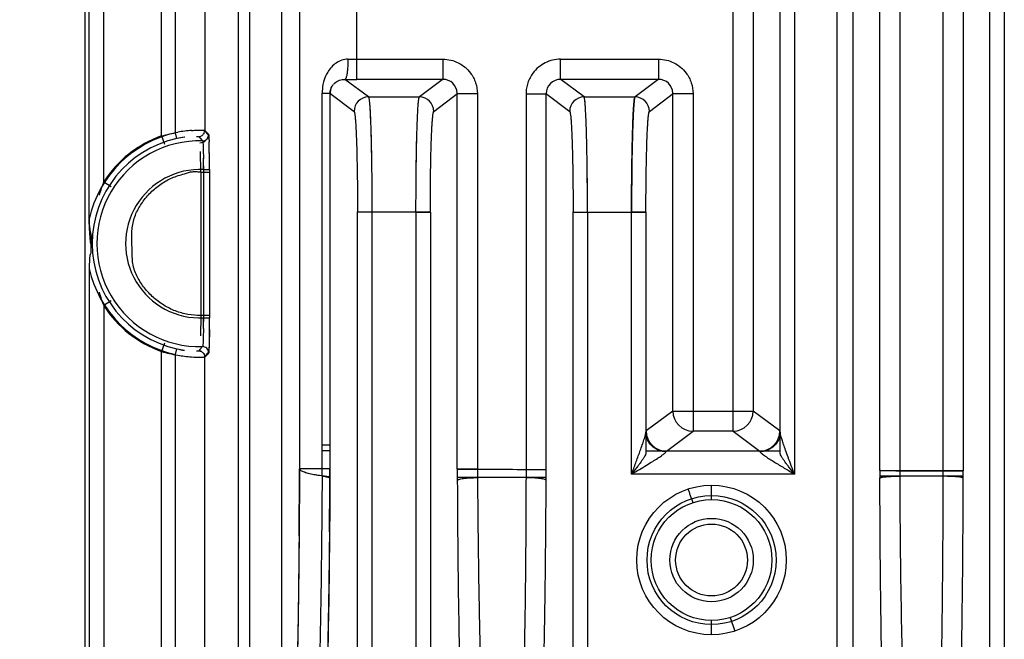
# Model space of a CAD drawing. Header units: inches. Extents: x 0 to 34, y 0 to 22.
# Tile 19 of 108: x 3.765 to 5.113, y 12.705 to 13.553. Entities that reach past the tile are written whole.
import ezdxf

# ---------------------------------------------------------------- set-up
doc = ezdxf.new("R2010")
doc.units = ezdxf.units.IN
doc.header["$LTSCALE"] = 1.87
doc.header["$MEASUREMENT"] = 0
doc.layers.get('0').update_dxf_attribs({"linetype": 'CONTINUOUS'})
doc.layers.add('DIMENSIONS', color=7, linetype='CONTINUOUS')
doc.styles.get("Standard").update_dxf_attribs({"font": 'txt', "width": 0.8})
doc.dimstyles.new('DIMSTYLE_1', dxfattribs={"dimtxt": 0.125, "dimasz": 0.18, "dimexe": 0.18, "dimexo": 0.0625, "dimgap": 0.09, "dimtad": 0, "dimtih": 1, "dimtoh": 1, "dimdec": 3, "dimzin": 4, "dimdsep": 46, "dimtxsty": 'STANDARD', "dimblk": '_FILLED', "dimblk1": '_FILLED', "dimblk2": '_FILLED', "dimcen": 0.09, "dimadec": 0, "dimazin": 0, "dimtp": 0.01, "dimtm": 0.01, "dimtfac": 1, "dimtdec": 3, "dimtofl": 0, "dimtmove": 0, "dimatfit": 3, "dimldrblk": '_FILLED', "dimfxl": 1, "dimtolj": 1, "dimtzin": 4, "dimarcsym": 0})

# ---------------------------------------------------------------- blocks, each defined once
blk = doc.blocks.new('_FILLED')
at = {"color": 0, "linetype": 'BYBLOCK'}
blk.add_solid([(0, 0), (-1, 0.1736), (-1, -0.1736)], dxfattribs=at)
blk = doc.blocks.new('*D3')
at = {"layer": 'DIMENSIONS', "color": 2, "linetype": 'CONTINUOUS'}
for p, q in [((4.4016, 19.3291), (2.9788, 19.3291)), ((3.1038, 19.3291), (3.1038, 15.7336)), ((3.1038, 11.8881), (3.1038, 15.4836)), ((4.4016, 11.8881), (2.9788, 11.8881))]:
    blk.add_line(p, q, dxfattribs=at)
at = {"layer": 'DIMENSIONS', "color": 2, "linetype": 'CONTINUOUS', "xscale": 0.18, "yscale": 0.18, "zscale": 0.18}
for p, rotation in [((3.1038, 19.3291), 90), ((3.1038, 11.8881), 270)]:
    blk.add_blockref('_FILLED', p, dxfattribs=dict(at, rotation=rotation))
at = {"layer": 'DIMENSIONS', "color": 2, "linetype": 'CONTINUOUS', "insert": (3.1038, 15.6711), "char_height": 0.125, "width": 1.125, "attachment_point": 2, "line_spacing_factor": 0.9}
blk.add_mtext('7.441{\\Ftxt.shx;\\W1.000000;\\H0.125000; }[189]', dxfattribs=at)

msp = doc.modelspace()

# ---------------------------------------------------------------- linework, layer by layer
at = {"color": 6, "linetype": 'CONTINUOUS'}
for p, q in [((3.8539, 19.3488), (3.8539, 11.8684)), ((4.0638, 18.8239), (4.0638, 12.3933)), ((4.0792, 18.8239), (4.0792, 12.3933)), ((4.1236, 12.414), (4.1236, 18.8032)), ((4.8841, 12.5431), (4.8841, 18.6737)), ((4.9058, 18.6737), (4.9058, 12.5431)), ((5.0934, 12.5434), (5.0934, 18.6738)), ((5.113, 18.6739), (5.113, 12.5433)), ((4.8256, 18.2863), (4.8256, 12.9309)), ((5.0289, 18.2888), (5.0289, 12.9357)), ((4.1478, 18.279), (4.1478, 12.9382)), ((4.9426, 12.9357), (4.9426, 18.2815)), ((4.9702, 12.9357), (4.9702, 18.2814)), ((5.0565, 18.2816), (5.0565, 12.9356)), ((4.806, 12.9598), (4.806, 18.2573)), ((4.7415, 12.9898), (4.7415, 18.2274)), ((4.7691, 18.1999), (4.7691, 13.0173)), ((3.8598, 13.2802), (3.8598, 17.937)), ((3.8797, 13.3312), (3.8797, 17.886)), ((3.959, 13.3939), (3.959, 17.8233)), ((3.9781, 13.3981), (3.9781, 17.8191)), ((4.018, 17.8155), (4.018, 13.4017)), ((4.2265, 13.4714), (4.2265, 14.2024)), ((4.2265, 13.499), (4.3442, 13.499)), ((4.3442, 13.499), (4.3442, 13.4714)), ((4.5053, 13.4714), (4.5053, 13.499)), ((4.5053, 13.499), (4.6395, 13.499)), ((4.6395, 13.499), (4.6395, 13.4714)), ((4.2104, 13.4717), (4.21, 13.4714)), ((4.2422, 13.4473), (4.21, 13.4714)), ((4.221, 13.4714), (4.2265, 13.4714)), ((4.3442, 13.4714), (4.2265, 13.4714)), ((4.3451, 13.4721), (4.312, 13.4473)), ((4.5375, 13.4473), (4.5043, 13.4721)), ((4.6395, 13.4714), (4.5053, 13.4714)), ((4.6404, 13.4721), (4.6073, 13.4473)), ((4.1787, 12.9382), (4.1787, 13.4523)), ((4.1787, 13.4523), (4.1896, 13.4523)), ((4.1894, 13.4524), (4.1894, 12.9384)), ((4.1894, 13.4524), (4.2225, 13.4276)), ((4.2422, 13.4473), (4.312, 13.4473)), ((4.3317, 13.4276), (4.3648, 13.4524)), ((4.3639, 12.9376), (4.3639, 13.4517)), ((4.3914, 13.4517), (4.3639, 13.4517)), ((4.3914, 13.4517), (4.3914, 12.9375)), ((4.458, 13.4517), (4.458, 12.9265)), ((4.458, 13.4517), (4.4856, 13.4517)), ((4.4847, 13.4524), (4.5178, 13.4276)), ((4.4856, 12.9374), (4.4856, 13.4517)), ((4.5375, 13.4473), (4.6073, 13.4473)), ((4.6269, 13.4276), (4.6601, 13.4524)), ((4.6591, 13.0173), (4.6591, 13.4517)), ((4.6867, 13.4517), (4.6591, 13.4517)), ((4.6867, 13.4517), (4.6867, 12.9898)), ((3.959, 13.3939), (3.9629, 13.3828)), ((3.9798, 13.3904), (3.9781, 13.3981)), ((4.0069, 13.3933), (4.0097, 13.393)), ((4.0097, 13.393), (4.0142, 13.3883)), ((4.0097, 13.393), (4.0143, 13.3881)), ((4.0232, 13.3951), (4.0176, 13.4008)), ((4.0232, 13.3965), (4.0181, 13.4016)), ((4.0232, 13.3951), (4.0237, 13.3911)), ((4.0237, 13.3921), (4.024, 13.3859)), ((4.0237, 13.3911), (4.0239, 13.3859)), ((4.0237, 13.3911), (4.0239, 13.3859)), ((4.0142, 13.3883), (4.0149, 13.3875)), ((4.0143, 13.3881), (4.015, 13.3874)), ((4.0127, 13.3443), (4.0123, 13.3725)), ((4.016, 13.3754), (4.0163, 13.3627)), ((4.0127, 13.3443), (4.0127, 13.1482)), ((4.0127, 13.3443), (4.0245, 13.3443)), ((4.0166, 13.145), (4.0166, 13.3478)), ((4.0166, 13.3478), (4.0244, 13.3478)), ((4.0244, 13.3478), (4.0244, 13.145)), ((4.0245, 13.3479), (4.0245, 13.3443)), ((3.8797, 13.3312), (3.8897, 13.3248)), ((4.2272, 12.5434), (4.2272, 13.2899)), ((4.327, 13.2898), (4.2272, 13.2898)), ((4.2469, 13.2898), (4.2272, 13.2898)), ((4.2469, 13.2898), (4.2469, 12.5434)), ((4.3073, 13.2898), (4.3073, 12.5434)), ((4.3073, 13.2898), (4.327, 13.2898)), ((4.327, 13.2898), (4.327, 12.5434)), ((4.5225, 12.5435), (4.5225, 13.2899)), ((4.5225, 13.2898), (4.6222, 13.2898)), ((4.5225, 13.2898), (4.5422, 13.2898)), ((4.5422, 13.2898), (4.5422, 12.5435)), ((4.6026, 12.9309), (4.6026, 13.2928)), ((4.6222, 13.2898), (4.6026, 13.2898)), ((4.6222, 13.2898), (4.6222, 12.9598)), ((3.8598, 13.2126), (3.8598, 12.3408)), ((3.8897, 13.168), (3.8797, 13.1616)), ((3.8797, 13.1616), (3.8797, 12.3409)), ((4.0127, 13.1482), (4.0123, 13.1202)), ((4.0185, 13.148), (4.0127, 13.148)), ((4.0245, 13.1484), (4.0245, 13.1449)), ((4.0166, 13.145), (4.0244, 13.145)), ((4.0163, 13.1302), (4.016, 13.1175)), ((3.9629, 13.11), (3.959, 13.0988)), ((3.959, 12.3475), (3.959, 13.0988)), ((3.9781, 13.0947), (3.9798, 13.1024)), ((3.9781, 12.347), (3.9781, 13.0947)), ((4.0069, 13.0995), (4.0097, 13.0998)), ((4.0115, 13.1017), (4.0097, 13.0998)), ((4.0115, 13.1017), (4.0097, 13.0998)), ((4.0151, 13.1055), (4.0115, 13.1017)), ((4.0151, 13.1055), (4.0115, 13.1017)), ((4.0176, 13.092), (4.0232, 13.0977)), ((4.018, 13.0911), (4.0207, 13.0937)), ((4.0207, 13.0937), (4.0232, 13.0963)), ((4.0234, 13.0981), (4.0232, 13.0977)), ((4.0234, 13.0981), (4.0232, 13.0977)), ((4.0237, 13.1016), (4.0234, 13.0981)), ((4.018, 12.3475), (4.018, 13.0911)), ((4.6591, 13.0173), (4.6227, 12.99)), ((4.6591, 13.0173), (4.7691, 13.0173)), ((4.8055, 12.99), (4.7691, 13.0173)), ((4.6502, 12.9624), (4.6867, 12.9898)), ((4.7415, 12.9898), (4.6867, 12.9898)), ((4.7415, 12.9898), (4.778, 12.9624)), ((4.1787, 12.9712), (4.1896, 12.9712)), ((4.1787, 12.9635), (4.1896, 12.9635)), ((4.8055, 12.9624), (4.6226, 12.9624)), ((4.6502, 12.9624), (4.6498, 12.9616)), ((4.778, 12.9624), (4.7784, 12.9616)), ((4.1894, 12.9382), (4.1478, 12.9382)), ((4.1597, 12.9319), (4.1533, 12.9339)), ((4.1894, 12.9298), (4.1894, 12.9326)), ((4.1894, 12.9298), (4.1894, 12.9326)), ((4.3648, 12.9375), (4.4847, 12.9374)), ((4.3914, 12.9375), (4.458, 12.9374)), ((4.458, 12.9374), (4.4856, 12.9374)), ((4.9702, 12.9359), (4.9426, 12.9356)), ((5.0565, 12.9356), (4.9435, 12.9357)), ((5.0289, 12.9356), (5.0289, 12.9284)), ((4.1888, 12.9273), (4.1753, 12.9289)), ((4.1787, 12.9284), (4.1753, 12.9289)), ((4.1808, 12.9282), (4.1753, 12.9289)), ((4.1787, 12.9284), (4.1787, 12.9256)), ((4.1893, 12.9255), (4.1894, 12.9281)), ((4.1893, 12.9255), (4.1894, 12.9281)), ((4.1894, 12.9281), (4.1894, 12.9298)), ((4.1894, 12.9281), (4.1894, 12.9298)), ((4.4846, 12.9264), (4.3648, 12.9264)), ((4.4846, 12.9264), (4.3648, 12.9264)), ((4.458, 12.9264), (4.3915, 12.9264)), ((4.8256, 12.9309), (4.6026, 12.9309)), ((5.0555, 12.9283), (4.9436, 12.9283)), ((5.0289, 12.9283), (4.9702, 12.9283)), ((4.7121, 12.896), (4.7121, 12.9157)), ((4.6846, 12.8974), (4.6834, 12.9013)), ((4.6846, 12.8974), (4.6864, 12.8919)), ((4.7121, 12.711), (4.7121, 12.7306)), ((4.7378, 12.7347), (4.7439, 12.716))]:
    msp.add_line(p, q, dxfattribs=at)
for radius in [0.1024, 0.0884, 0.0827, 0.0571, 0.0492]:
    msp.add_circle((4.7121, 12.8133), radius, dxfattribs=at)
for centre, radius, start, end in [((4.2265, 15.7004), 2.2015, 269.6819, 270.0006), ((4.2263, 17.4524), 3.981, 269.7641, 269.9224), ((4.3442, 13.4518), 0.0196, 2.421, 90.1191), ((4.5052, 13.4518), 0.0196, 89.882, 180.0915), ((4.6395, 13.4518), 0.0196, 2.421, 90.1191), ((4.2078, 13.4523), 0.0182, 152.445, 180.0767), ((4.209, 13.4515), 0.0197, 131.7671, 137.6753), ((4.2422, 13.4276), 0.0197, 90.0656, 179.948), ((4.312, 13.4276), 0.0197, 0.0511, 89.9391), ((4.5375, 13.4276), 0.0197, 90.0656, 179.948), ((4.6072, 13.4276), 0.0197, 0.049, 89.9314), ((4.0113, 13.2464), 0.1553, 102.3424, 167.424), ((4.0113, 13.2464), 0.1474, 102.3425, 257.6575), ((4.0113, 13.2464), 0.1566, 109.5432, 147.1947), ((4.008, 13.2613), 0.1321, 97.595, 102.2977), ((4.0077, 13.2624), 0.1311, 97.6902, 102.282), ((4.0166, 13.1957), 0.2064, 94.6014, 99.9027), ((4.0114, 13.3965), 0.0118, 270.0339, 359.8958), ((4.0153, 13.3951), 0.00789, 268.5078, 359.8671), ((4.0113, 13.2464), 0.1409, 88.455, 271.545), ((3.5304, 13.3686), 0.4938, 1.4161, 2.0103), ((3.4603, 13.3669), 0.564, 1.3976, 1.9322), ((3.0446, 13.3565), 0.9798, 0.5325, 1.4214), ((2.9409, 13.3543), 1.0835, 0.5095, 1.3967), ((2.5783, 13.3341), 1.4383, 0.5461, 1.1693), ((2.3077, 13.3479), 1.7167, 359.9955, 0.5882), ((2.1923, 13.3458), 1.8322, 0.0661, 0.567), ((2.3383, 13.3302), 1.6784, 0.5996, 1.1084), ((4.0113, 13.2464), 0.1016, 87.0557, 272.9443), ((4.0675, 13.2557), 0.2024, 158.0835, 163.5521), ((4.0113, 13.2464), 0.1553, 192.5762, 257.6575), ((4.0709, 13.2383), 0.206, 196.4625, 201.8683), ((4.0113, 13.2464), 0.1566, 212.8053, 250.4568), ((2.2192, 13.1643), 1.7975, 358.9123, 359.3838), ((2.4063, 13.1612), 1.6103, 358.9033, 359.4225), ((2.1149, 13.1455), 1.9095, 359.6137, 359.9828), ((2.1002, 13.1476), 1.9243, 359.4467, 359.92), ((2.4724, 13.1433), 1.5521, 359.4039, 359.6058), ((4.0201, 13.3162), 0.2258, 254.287, 260.016), ((4.0079, 13.231), 0.1317, 257.6927, 262.3377), ((4.007, 13.2265), 0.127, 257.645, 262.335), ((4.0164, 13.2955), 0.2048, 260.0504, 265.3834), ((4.0153, 13.0976), 0.00789, 0.1294, 91.4805), ((4.0143, 13.2687), 0.1778, 265.3549, 269.5725), ((4.6867, 13.0174), 0.0276, 180.0538, 269.9298), ((4.7415, 13.0174), 0.0276, 270.0702, 359.9462), ((4.6502, 12.99), 0.0276, 180.054, 269.9295), ((4.778, 12.99), 0.0276, 270.0706, 359.9463), ((-18.3636, 13.0325), 22.5116, 359.52693, 359.76001), ((2.5696, 12.9381), 1.6091, 359.7712, 0.0054), ((2.7356, 12.9375), 1.4431, 359.6382, 359.7676), ((1.9401, 12.9384), 2.2493, 359.854, 0.0001), ((1.9406, 12.9384), 2.2488, 359.854, 0.0001), ((1.8722, 12.9382), 2.3174, 359.6734, 0.0012), ((7.3844, 12.9376), 3.0205, 180.0001, 180.2901), ((6.0669, 12.9397), 1.6755, 180.0704, 180.4621), ((1.4693, 12.9374), 3.0163, 359.7223, 0.0001), ((7.9691, 12.9357), 3.0265, 180.0003, 180.193), ((6.6903, 12.9376), 1.7202, 180.0617, 180.3145), ((2.0279, 12.9356), 3.0286, 359.8173, 0.0001), ((4.2171, 13.237), 0.311, 263.3057, 264.8031), ((-15.3775, 13.038), 19.5672, 359.45446, 359.67055), ((-15.3684, 13.038), 19.5581, 359.45441, 359.67054), ((4.5543, 12.8578), 0.1362, 20.6007, 22.7465), ((4.5557, 12.8583), 0.1347, 18.6186, 20.6363)]:
    msp.add_arc(centre, radius, start, end, dxfattribs=at)
msp.add_ellipse((4.2091, 13.4524), major_axis=(-0.0158, 0.0118), ratio=0.999049, start_param=0.117563, end_param=0.642959, dxfattribs=at)
for points, knots in [([(4.2142, 13.499), (4.2113, 13.499), (4.2055, 13.498), (4.1978, 13.4941), (4.1913, 13.4884), (4.1879, 13.4839), (4.1865, 13.4814)], [0, 0, 0, 0, 0.254737, 0.504794, 0.752027, 1, 1, 1, 1]), ([(4.2142, 13.499), (4.2142, 13.4962), (4.2141, 13.491), (4.2135, 13.484), (4.2129, 13.479), (4.2122, 13.4757), (4.2118, 13.4744), (4.2116, 13.4737)], [0, 0, 0, 0, 0.328895, 0.613142, 0.831606, 0.922914, 1, 1, 1, 1]), ([(4.3442, 13.499), (4.3478, 13.4989), (4.3551, 13.4981), (4.3655, 13.4944), (4.3747, 13.4883), (4.3798, 13.483), (4.382, 13.4801)], [0, 0, 0, 0, 0.249926, 0.499998, 0.750078, 1, 1, 1, 1]), ([(4.5053, 13.499), (4.5016, 13.4989), (4.4943, 13.4981), (4.484, 13.4944), (4.4748, 13.4883), (4.4697, 13.4829), (4.4675, 13.4801)], [0, 0, 0, 0, 0.249924, 0.5, 0.750076, 1, 1, 1, 1]), ([(4.6395, 13.499), (4.6431, 13.4989), (4.6504, 13.4981), (4.6608, 13.4944), (4.67, 13.4883), (4.675, 13.483), (4.6772, 13.4801)], [0, 0, 0, 0, 0.249926, 0.499998, 0.750078, 1, 1, 1, 1]), ([(4.1865, 13.4814), (4.1858, 13.4804), (4.1835, 13.4762), (4.1817, 13.4716), (4.1808, 13.4681)], [0, 0, 0, 0, 0.247792, 1, 1, 1, 1]), ([(4.1959, 13.4662), (4.1978, 13.4679), (4.2023, 13.4706), (4.2075, 13.4715), (4.21, 13.4714)], [0, 0, 0, 0, 0.512507, 1, 1, 1, 1]), ([(4.2116, 13.4737), (4.2114, 13.4733), (4.2111, 13.4726), (4.2107, 13.4719), (4.2104, 13.4717)], [0, 0, 0, 0, 0.58502, 1, 1, 1, 1]), ([(4.382, 13.4801), (4.385, 13.476), (4.3898, 13.4669), (4.3914, 13.4568), (4.3914, 13.4517)], [0, 0, 0, 0, 0.5, 1, 1, 1, 1]), ([(4.4675, 13.4801), (4.4645, 13.476), (4.4609, 13.4692), (4.4585, 13.4593), (4.4581, 13.4543), (4.458, 13.4517)], [0, 0, 0, 0, 0.499264, 0.749627, 1, 1, 1, 1]), ([(4.6772, 13.4801), (4.6803, 13.476), (4.6851, 13.4669), (4.6867, 13.4568), (4.6867, 13.4517)], [0, 0, 0, 0, 0.5, 1, 1, 1, 1]), ([(4.1808, 13.4681), (4.1805, 13.4668), (4.1793, 13.4616), (4.1788, 13.4563), (4.1787, 13.4523)], [0, 0, 0, 0, 0.248432, 1, 1, 1, 1]), ([(4.192, 13.4623), (4.1912, 13.4608), (4.1899, 13.4576), (4.1894, 13.4541), (4.1894, 13.4524)], [0, 0, 0, 0, 0.501644, 1, 1, 1, 1]), ([(4.1916, 13.4608), (4.1918, 13.4611), (4.1926, 13.4625), (4.1936, 13.4639), (4.1944, 13.4648)], [0, 0, 0, 0, 0.241473, 1, 1, 1, 1]), ([(4.2422, 13.4473), (4.2423, 13.4472), (4.2425, 13.4468), (4.2427, 13.446), (4.2429, 13.4449), (4.2432, 13.4434), (4.2434, 13.4416), (4.2437, 13.4385), (4.244, 13.4337), (4.2445, 13.4269), (4.2448, 13.4189), (4.2452, 13.4097), (4.2455, 13.3994), (4.2458, 13.388), (4.2462, 13.3712), (4.2466, 13.3484), (4.2468, 13.3197), (4.2469, 13.2999), (4.2469, 13.2898)], [0, 0, 0, 0, 0.002853, 0.007831, 0.015038, 0.02449, 0.036183, 0.050102, 0.084531, 0.127451, 0.178452, 0.237111, 0.302876, 0.375095, 0.45311, 0.623671, 0.808449, 1, 1, 1, 1]), ([(4.2422, 13.4473), (4.2423, 13.4472), (4.2425, 13.4468), (4.2427, 13.446), (4.2429, 13.4449), (4.2432, 13.4434), (4.2434, 13.4416), (4.2437, 13.4385), (4.2441, 13.4337), (4.2445, 13.4269), (4.2449, 13.4189), (4.2452, 13.4097), (4.2456, 13.3994), (4.2459, 13.388), (4.2462, 13.3712), (4.2466, 13.3484), (4.2468, 13.3197), (4.2469, 13.2999), (4.2469, 13.2898)], [0, 0, 0, 0, 0.002857, 0.007836, 0.015043, 0.024496, 0.036188, 0.050107, 0.084535, 0.127455, 0.178455, 0.237113, 0.302878, 0.375097, 0.453113, 0.623675, 0.808452, 1, 1, 1, 1]), ([(4.3073, 13.2898), (4.3073, 13.2999), (4.3074, 13.3197), (4.3076, 13.3484), (4.308, 13.3712), (4.3083, 13.388), (4.3086, 13.3994), (4.309, 13.4097), (4.3093, 13.4189), (4.3097, 13.4269), (4.3101, 13.4337), (4.3105, 13.4385), (4.3108, 13.4416), (4.311, 13.4434), (4.3112, 13.4449), (4.3115, 13.446), (4.3117, 13.4468), (4.3119, 13.4472), (4.312, 13.4473)], [0, 0, 0, 0, 0.19155, 0.376329, 0.546892, 0.624909, 0.697129, 0.762894, 0.821554, 0.872554, 0.915473, 0.949902, 0.96382, 0.975512, 0.984964, 0.99217, 0.997147, 1, 1, 1, 1]), ([(4.3073, 13.2898), (4.3073, 13.2999), (4.3074, 13.3197), (4.3076, 13.3484), (4.3079, 13.3712), (4.3083, 13.388), (4.3086, 13.3994), (4.309, 13.4097), (4.3093, 13.4189), (4.3097, 13.4269), (4.3101, 13.4337), (4.3105, 13.4385), (4.3108, 13.4416), (4.311, 13.4434), (4.3112, 13.4449), (4.3115, 13.446), (4.3117, 13.4468), (4.3119, 13.4472), (4.312, 13.4473)], [0, 0, 0, 0, 0.191543, 0.376304, 0.546855, 0.624868, 0.697088, 0.762855, 0.821515, 0.872522, 0.915451, 0.949886, 0.963806, 0.975498, 0.984951, 0.992159, 0.99714, 1, 1, 1, 1]), ([(4.5422, 13.2898), (4.5422, 13.2999), (4.5421, 13.3197), (4.5419, 13.3484), (4.5415, 13.3712), (4.5411, 13.388), (4.5408, 13.3994), (4.5405, 13.4097), (4.5401, 13.4189), (4.5397, 13.4269), (4.5393, 13.4337), (4.539, 13.4385), (4.5387, 13.4416), (4.5384, 13.4434), (4.5382, 13.4449), (4.538, 13.446), (4.5378, 13.4468), (4.5376, 13.4472), (4.5375, 13.4473)], [0, 0, 0, 0, 0.191548, 0.376324, 0.546886, 0.624902, 0.697121, 0.762886, 0.821545, 0.872545, 0.915464, 0.949893, 0.963812, 0.975504, 0.984957, 0.992165, 0.997144, 1, 1, 1, 1]), ([(4.5422, 13.2898), (4.5422, 13.2999), (4.5421, 13.3197), (4.5418, 13.3484), (4.5415, 13.3712), (4.5411, 13.388), (4.5408, 13.3994), (4.5405, 13.4097), (4.5401, 13.4189), (4.5397, 13.4269), (4.5393, 13.4337), (4.539, 13.4385), (4.5386, 13.4416), (4.5384, 13.4434), (4.5382, 13.4449), (4.538, 13.446), (4.5378, 13.4468), (4.5376, 13.4472), (4.5375, 13.4473)], [0, 0, 0, 0, 0.19155, 0.376327, 0.546891, 0.624908, 0.697128, 0.762893, 0.821553, 0.872553, 0.915473, 0.949902, 0.96382, 0.975512, 0.984964, 0.99217, 0.997147, 1, 1, 1, 1]), ([(4.6073, 13.4473), (4.6071, 13.4472), (4.607, 13.4468), (4.6067, 13.446), (4.6065, 13.4449), (4.6063, 13.4434), (4.6061, 13.4416), (4.6058, 13.4385), (4.6054, 13.4337), (4.605, 13.4269), (4.6046, 13.4189), (4.6042, 13.4097), (4.6039, 13.3994), (4.6036, 13.388), (4.6032, 13.3712), (4.6029, 13.3484), (4.6026, 13.3197), (4.6026, 13.2999), (4.6026, 13.2898)], [0, 0, 0, 0, 0.002853, 0.00783, 0.015036, 0.024488, 0.03618, 0.050098, 0.084527, 0.127447, 0.178447, 0.237107, 0.302872, 0.375092, 0.453109, 0.623673, 0.80845, 1, 1, 1, 1]), ([(4.6026, 13.2928), (4.6026, 13.3028), (4.6026, 13.3222), (4.6029, 13.3505), (4.6033, 13.3728), (4.6037, 13.3894), (4.604, 13.4005), (4.6043, 13.4106), (4.6046, 13.4196), (4.605, 13.4274), (4.6054, 13.434), (4.6058, 13.4387), (4.6061, 13.4417), (4.6063, 13.4435), (4.6065, 13.4449), (4.6068, 13.446), (4.607, 13.4468), (4.6071, 13.4472), (4.6072, 13.4473)], [0, 0, 0, 0, 0.192506, 0.377672, 0.548217, 0.626121, 0.698182, 0.763762, 0.822226, 0.873037, 0.915785, 0.950072, 0.963935, 0.975581, 0.984998, 0.992181, 0.997147, 1, 1, 1, 1]), ([(4.2225, 13.4276), (4.2226, 13.4275), (4.2228, 13.4271), (4.223, 13.4264), (4.2232, 13.4255), (4.2235, 13.4242), (4.2237, 13.4226), (4.224, 13.4199), (4.2244, 13.4157), (4.2248, 13.4098), (4.2252, 13.4028), (4.2255, 13.3947), (4.2259, 13.3857), (4.2262, 13.3758), (4.2265, 13.361), (4.2269, 13.3411), (4.2272, 13.3159), (4.2272, 13.2986), (4.2272, 13.2898)], [0, 0, 0, 0, 0.003196, 0.008347, 0.015587, 0.024976, 0.036551, 0.050345, 0.084637, 0.12757, 0.178643, 0.237348, 0.303109, 0.375296, 0.453276, 0.623786, 0.808513, 1, 1, 1, 1]), ([(4.2225, 13.4276), (4.2226, 13.4275), (4.2228, 13.4271), (4.223, 13.4264), (4.2232, 13.4255), (4.2235, 13.4242), (4.2237, 13.4226), (4.224, 13.4199), (4.2244, 13.4157), (4.2248, 13.4098), (4.2252, 13.4028), (4.2255, 13.3947), (4.2259, 13.3857), (4.2262, 13.3758), (4.2265, 13.361), (4.2269, 13.3411), (4.2272, 13.3159), (4.2272, 13.2986), (4.2272, 13.2898)], [0, 0, 0, 0, 0.003186, 0.008329, 0.015561, 0.024942, 0.036511, 0.050301, 0.084589, 0.127521, 0.178598, 0.237307, 0.303071, 0.375261, 0.453246, 0.623766, 0.808504, 1, 1, 1, 1]), ([(4.327, 13.2898), (4.327, 13.2986), (4.327, 13.3159), (4.3273, 13.3411), (4.3276, 13.361), (4.328, 13.3758), (4.3283, 13.3857), (4.3286, 13.3947), (4.329, 13.4028), (4.3294, 13.4098), (4.3298, 13.4157), (4.3302, 13.4199), (4.3305, 13.4226), (4.3307, 13.4242), (4.3309, 13.4255), (4.3312, 13.4264), (4.3314, 13.4271), (4.3315, 13.4275), (4.3317, 13.4276)], [0, 0, 0, 0, 0.191499, 0.376239, 0.546758, 0.624742, 0.696932, 0.762695, 0.821404, 0.87248, 0.915412, 0.9497, 0.963489, 0.975059, 0.98444, 0.991672, 0.996814, 1, 1, 1, 1]), ([(4.5178, 13.4276), (4.5179, 13.4275), (4.5181, 13.4271), (4.5183, 13.4264), (4.5185, 13.4255), (4.5187, 13.4242), (4.519, 13.4226), (4.5193, 13.4199), (4.5197, 13.4157), (4.5201, 13.4098), (4.5204, 13.4028), (4.5208, 13.3947), (4.5211, 13.3857), (4.5214, 13.3758), (4.5218, 13.361), (4.5222, 13.3411), (4.5224, 13.3159), (4.5225, 13.2986), (4.5225, 13.2898)], [0, 0, 0, 0, 0.003186, 0.008329, 0.015561, 0.024942, 0.036511, 0.050301, 0.084589, 0.127521, 0.178598, 0.237307, 0.303071, 0.375261, 0.453246, 0.623766, 0.808504, 1, 1, 1, 1]), ([(4.5178, 13.4276), (4.5179, 13.4275), (4.5181, 13.4271), (4.5183, 13.4264), (4.5185, 13.4255), (4.5187, 13.4242), (4.519, 13.4226), (4.5193, 13.4199), (4.5197, 13.4157), (4.5201, 13.4098), (4.5204, 13.4028), (4.5208, 13.3947), (4.5211, 13.3857), (4.5214, 13.3758), (4.5218, 13.361), (4.5222, 13.3411), (4.5224, 13.3159), (4.5225, 13.2986), (4.5225, 13.2898)], [0, 0, 0, 0, 0.003196, 0.008347, 0.015587, 0.024976, 0.036551, 0.050345, 0.084637, 0.12757, 0.178643, 0.237348, 0.303109, 0.375296, 0.453276, 0.623786, 0.808513, 1, 1, 1, 1]), ([(4.6222, 13.2898), (4.6222, 13.2986), (4.6223, 13.3159), (4.6226, 13.3411), (4.6229, 13.361), (4.6233, 13.3758), (4.6236, 13.3857), (4.6239, 13.3947), (4.6243, 13.4028), (4.6247, 13.4098), (4.6251, 13.4157), (4.6254, 13.4199), (4.6258, 13.4226), (4.626, 13.4242), (4.6262, 13.4255), (4.6264, 13.4264), (4.6266, 13.4271), (4.6268, 13.4275), (4.6269, 13.4276)], [0, 0, 0, 0, 0.191499, 0.376239, 0.546758, 0.624742, 0.696932, 0.762696, 0.821404, 0.87248, 0.915412, 0.9497, 0.963489, 0.975059, 0.98444, 0.991672, 0.996814, 1, 1, 1, 1]), ([(3.959, 13.3939), (3.9627, 13.395), (3.97, 13.3968), (3.9774, 13.3983), (3.9811, 13.399)], [0, 0, 0, 0, 0.508082, 1, 1, 1, 1]), ([(4, 13.4014), (4.0013, 13.4015), (4.0038, 13.4017), (4.0073, 13.4018), (4.0103, 13.4019), (4.0129, 13.402), (4.0147, 13.402), (4.0159, 13.4019), (4.0165, 13.4019), (4.0171, 13.4019), (4.0175, 13.4018), (4.0178, 13.4018), (4.018, 13.4017), (4.018, 13.4017)], [0, 0, 0, 0, 0.217461, 0.411448, 0.580282, 0.722241, 0.835758, 0.881591, 0.920047, 0.951072, 0.974639, 0.990807, 1, 1, 1, 1]), ([(4.0097, 13.393), (4.0111, 13.393), (4.0138, 13.3938), (4.0158, 13.3958), (4.0165, 13.397)], [0, 0, 0, 0, 0.499848, 1, 1, 1, 1]), ([(4.0169, 13.3967), (4.0171, 13.3971), (4.0177, 13.3987), (4.018, 13.4004), (4.018, 13.4017)], [0, 0, 0, 0, 0.251761, 1, 1, 1, 1]), ([(4.0232, 13.3965), (4.0233, 13.3965), (4.0233, 13.3963), (4.0234, 13.3959), (4.0235, 13.3951), (4.0236, 13.3938), (4.0237, 13.3927), (4.0237, 13.3921)], [0, 0, 0, 0, 0.038233, 0.10006, 0.297704, 0.596841, 1, 1, 1, 1]), ([(4.0151, 13.3872), (4.0152, 13.3872), (4.0152, 13.3871), (4.0153, 13.3869), (4.0153, 13.3867), (4.0154, 13.3861), (4.0155, 13.3852), (4.0156, 13.3839), (4.0157, 13.3822), (4.0158, 13.3802), (4.0159, 13.3779), (4.016, 13.3763), (4.016, 13.3754)], [0, 0, 0, 0, 0.009447, 0.025991, 0.049916, 0.081243, 0.165934, 0.279581, 0.421404, 0.589887, 0.783323, 1, 1, 1, 1]), ([(4.0151, 13.3872), (4.0152, 13.3872), (4.0152, 13.3871), (4.0153, 13.3869), (4.0153, 13.3867), (4.0154, 13.3861), (4.0155, 13.3853), (4.0156, 13.384), (4.0157, 13.3823), (4.0158, 13.3804), (4.0159, 13.3782), (4.016, 13.3766), (4.016, 13.3758)], [0, 0, 0, 0, 0.009458, 0.026009, 0.049922, 0.081223, 0.165833, 0.279396, 0.421155, 0.589616, 0.78312, 1, 1, 1, 1]), ([(4.0127, 13.1482), (4.0068, 13.1482), (3.9949, 13.149), (3.9777, 13.1538), (3.9617, 13.1618), (3.9498, 13.1707), (3.9413, 13.1789), (3.9355, 13.1857), (3.9303, 13.1929), (3.9257, 13.2005), (3.9227, 13.2073), (3.9209, 13.213), (3.9199, 13.2173), (3.9192, 13.2217), (3.9189, 13.2261), (3.9187, 13.2306), (3.9186, 13.235), (3.9185, 13.2395), (3.9184, 13.2439), (3.9182, 13.2483), (3.9181, 13.2542), (3.9181, 13.2617), (3.9189, 13.2705), (3.9207, 13.2792), (3.9237, 13.2876), (3.9277, 13.2956), (3.9341, 13.3056), (3.9418, 13.3147), (3.9506, 13.3226), (3.9577, 13.3281), (3.9652, 13.3327), (3.9759, 13.3379), (3.9844, 13.3406), (3.9902, 13.3419)], [0, 0, 0, 0, 0.062468, 0.124926, 0.187401, 0.249871, 0.281134, 0.312391, 0.343646, 0.3749, 0.406171, 0.421807, 0.437427, 0.453062, 0.468711, 0.48434, 0.499958, 0.515573, 0.531187, 0.546805, 0.562429, 0.593695, 0.624941, 0.656212, 0.687467, 0.718737, 0.749999, 0.812465, 0.843741, 0.875007, 0.906266, 0.937537, 1, 1, 1, 1]), ([(3.9902, 13.3419), (3.9919, 13.3427), (3.9956, 13.3441), (4.0012, 13.3452), (4.007, 13.3452), (4.0108, 13.3447), (4.0127, 13.3443)], [0, 0, 0, 0, 0.250018, 0.499962, 0.750097, 1, 1, 1, 1]), ([(3.8598, 13.2802), (3.8598, 13.2788), (3.8597, 13.2759), (3.8598, 13.2723), (3.8601, 13.2695), (3.8605, 13.2667), (3.8613, 13.2633), (3.8622, 13.2592), (3.8625, 13.2549), (3.8624, 13.2507), (3.862, 13.2478), (3.8618, 13.2464)], [0, 0, 0, 0, 0.126189, 0.252028, 0.314329, 0.376191, 0.499491, 0.622882, 0.747669, 0.874138, 1, 1, 1, 1]), ([(3.8618, 13.2464), (3.8615, 13.2492), (3.8612, 13.2534), (3.8609, 13.259), (3.8604, 13.2647), (3.86, 13.2717), (3.8598, 13.2774), (3.8598, 13.2802)], [0, 0, 0, 0, 0.249511, 0.37465, 0.499591, 0.749581, 1, 1, 1, 1]), ([(3.8618, 13.2464), (3.8618, 13.2457), (3.8618, 13.2442), (3.8618, 13.2421), (3.8618, 13.2403), (3.8619, 13.2389), (3.8621, 13.2375), (3.8622, 13.236), (3.8621, 13.2346), (3.8618, 13.2333), (3.8613, 13.232), (3.8608, 13.2307), (3.8605, 13.2293), (3.8604, 13.2275), (3.8603, 13.2254), (3.8602, 13.2233), (3.86, 13.2204), (3.8598, 13.2169), (3.8598, 13.214), (3.8598, 13.2126)], [0, 0, 0, 0, 0.062913, 0.125731, 0.188412, 0.220003, 0.251924, 0.314829, 0.345135, 0.375196, 0.435943, 0.466525, 0.497297, 0.559766, 0.623068, 0.686118, 0.748802, 0.874188, 1, 1, 1, 1]), ([(4.0245, 13.1484), (4.0245, 13.1483), (4.0243, 13.1483), (4.024, 13.1482), (4.0235, 13.1481), (4.0228, 13.1481), (4.0219, 13.1481), (4.0205, 13.148), (4.0193, 13.148), (4.0185, 13.148)], [0, 0, 0, 0, 0.027343, 0.083773, 0.170111, 0.285588, 0.428902, 0.597603, 1, 1, 1, 1]), ([(4.0244, 13.129), (4.0244, 13.1234), (4.0243, 13.1156), (4.024, 13.1061), (4.0238, 13.1023), (4.0237, 13.1007)], [0, 0, 0, 0, 0.594614, 0.825811, 1, 1, 1, 1]), ([(4.0243, 13.1272), (4.0243, 13.1221), (4.0242, 13.1151), (4.0239, 13.1066), (4.0238, 13.1031), (4.0237, 13.1016)], [0, 0, 0, 0, 0.59468, 0.82578, 1, 1, 1, 1]), ([(4.016, 13.1181), (4.016, 13.1172), (4.0159, 13.1155), (4.0158, 13.113), (4.0157, 13.1109), (4.0156, 13.1091), (4.0155, 13.1077), (4.0154, 13.1067), (4.0153, 13.1062), (4.0153, 13.1059), (4.0152, 13.1057), (4.0152, 13.1056), (4.0151, 13.1055)], [0, 0, 0, 0, 0.216213, 0.409572, 0.578209, 0.720265, 0.834126, 0.918971, 0.950327, 0.974235, 0.990705, 1, 1, 1, 1]), ([(4.0137, 13.0986), (4.0134, 13.0988), (4.0122, 13.0994), (4.0108, 13.0997), (4.0097, 13.0998)], [0, 0, 0, 0, 0.251859, 1, 1, 1, 1]), ([(4.0097, 13.0998), (4.0111, 13.0997), (4.0138, 13.099), (4.0158, 13.097), (4.0164, 13.0958)], [0, 0, 0, 0, 0.50014, 1, 1, 1, 1]), ([(4.0169, 13.096), (4.0171, 13.0957), (4.0177, 13.0941), (4.018, 13.0924), (4.018, 13.0911)], [0, 0, 0, 0, 0.251761, 1, 1, 1, 1]), ([(4.0237, 13.1007), (4.0237, 13.1001), (4.0236, 13.099), (4.0235, 13.0978), (4.0234, 13.0971), (4.0234, 13.0967), (4.0233, 13.0964), (4.0233, 13.0963), (4.0232, 13.0963)], [0, 0, 0, 0, 0.403252, 0.702785, 0.814263, 0.900599, 0.96222, 1, 1, 1, 1]), ([(4.018, 13.0911), (4.018, 13.0911), (4.0178, 13.091), (4.0175, 13.091), (4.0171, 13.0909), (4.0165, 13.0909), (4.0158, 13.0908), (4.0146, 13.0908), (4.0136, 13.0908), (4.0129, 13.0908)], [0, 0, 0, 0, 0.032952, 0.091092, 0.175915, 0.287622, 0.42611, 0.591173, 1, 1, 1, 1]), ([(4.6026, 12.9309), (4.6045, 12.9361), (4.6073, 12.9437), (4.6111, 12.9539), (4.6139, 12.9615), (4.6165, 12.9689), (4.6186, 12.975), (4.6201, 12.9796), (4.6211, 12.9829), (4.6217, 12.9854), (4.6221, 12.9872), (4.6222, 12.9881), (4.6222, 12.9884)], [0, 0, 0, 0, 0.269911, 0.403875, 0.536417, 0.666512, 0.792163, 0.852055, 0.908532, 0.959336, 0.981384, 1, 1, 1, 1]), ([(4.6498, 12.9616), (4.6479, 12.9616), (4.6441, 12.962), (4.6373, 12.9642), (4.63, 12.9691), (4.6249, 12.9762), (4.6227, 12.9829), (4.6223, 12.9866), (4.6222, 12.9884)], [0, 0, 0, 0, 0.133917, 0.264358, 0.504166, 0.741723, 0.869444, 1, 1, 1, 1]), ([(4.806, 12.9884), (4.8059, 12.9866), (4.8055, 12.9829), (4.8033, 12.9762), (4.7982, 12.9691), (4.7909, 12.9642), (4.7841, 12.962), (4.7803, 12.9616), (4.7784, 12.9616)], [0, 0, 0, 0, 0.130556, 0.258275, 0.49583, 0.735639, 0.866081, 1, 1, 1, 1]), ([(4.8256, 12.9309), (4.8228, 12.9386), (4.8187, 12.9495), (4.8137, 12.9631), (4.8109, 12.9711), (4.8088, 12.9775), (4.8073, 12.9823), (4.8064, 12.9858), (4.806, 12.9877), (4.806, 12.9884)], [0, 0, 0, 0, 0.404273, 0.574113, 0.713804, 0.823153, 0.904839, 0.962595, 1, 1, 1, 1]), ([(4.6026, 12.9309), (4.6061, 12.9331), (4.613, 12.9371), (4.6226, 12.9429), (4.631, 12.9481), (4.6378, 12.9523), (4.6429, 12.9557), (4.6461, 12.958), (4.648, 12.9595), (4.6489, 12.9603), (4.6495, 12.961), (4.6497, 12.9614), (4.6498, 12.9616)], [0, 0, 0, 0, 0.219866, 0.42361, 0.599211, 0.740971, 0.848571, 0.924861, 0.952523, 0.973878, 0.98947, 1, 1, 1, 1]), ([(4.6222, 12.9598), (4.6222, 12.9595), (4.622, 12.9586), (4.6213, 12.9567), (4.6199, 12.9541), (4.6176, 12.9507), (4.615, 12.947), (4.6121, 12.9431), (4.608, 12.9377), (4.6047, 12.9337), (4.6026, 12.9309)], [0, 0, 0, 0, 0.033143, 0.073117, 0.171217, 0.288215, 0.418317, 0.557245, 0.701941, 1, 1, 1, 1]), ([(4.7784, 12.9616), (4.7785, 12.9614), (4.7787, 12.961), (4.7792, 12.9604), (4.78, 12.9597), (4.7813, 12.9586), (4.7832, 12.9572), (4.7858, 12.9553), (4.7887, 12.9534), (4.7928, 12.9508), (4.7982, 12.9474), (4.8049, 12.9434), (4.8117, 12.9392), (4.8187, 12.9351), (4.8233, 12.9323), (4.8256, 12.9309)], [0, 0, 0, 0, 0.010465, 0.025024, 0.043343, 0.06486, 0.115017, 0.171835, 0.233034, 0.297258, 0.431572, 0.570675, 0.712525, 0.85592, 1, 1, 1, 1]), ([(4.8256, 12.9309), (4.8235, 12.9337), (4.8202, 12.9377), (4.8161, 12.9431), (4.8132, 12.947), (4.8105, 12.9507), (4.8083, 12.9541), (4.8069, 12.9567), (4.8062, 12.9586), (4.806, 12.9595), (4.806, 12.9598)], [0, 0, 0, 0, 0.298059, 0.442755, 0.581683, 0.711785, 0.828783, 0.926883, 0.966857, 1, 1, 1, 1]), ([(4.1478, 12.9382), (4.1476, 12.8917), (4.147, 12.8039), (4.1454, 12.6988), (4.1436, 12.6253), (4.1421, 12.5804), (4.1405, 12.5426), (4.1388, 12.5112), (4.137, 12.4856), (4.1352, 12.465), (4.1333, 12.4487), (4.1315, 12.4362), (4.1299, 12.4278), (4.1285, 12.4227), (4.1275, 12.4198), (4.1266, 12.4176), (4.1255, 12.4156), (4.1244, 12.4144), (4.1236, 12.414)], [0, 0, 0, 0, 0.26518, 0.500053, 0.599053, 0.684163, 0.75573, 0.814886, 0.863148, 0.901997, 0.932745, 0.956524, 0.97431, 0.981201, 0.98688, 0.991452, 0.995053, 1, 1, 1, 1]), ([(4.1478, 12.9382), (4.1476, 12.8917), (4.1469, 12.8039), (4.1452, 12.6838), (4.1428, 12.5977), (4.1404, 12.5425), (4.1388, 12.511), (4.137, 12.4853), (4.1352, 12.4647), (4.1333, 12.4485), (4.1317, 12.4375), (4.1304, 12.4304), (4.1294, 12.4262), (4.1285, 12.4227), (4.1275, 12.4198), (4.1266, 12.4175), (4.1257, 12.4158), (4.1247, 12.4146), (4.124, 12.4141), (4.1236, 12.414)], [0, 0, 0, 0, 0.265, 0.50024, 0.68414, 0.755674, 0.815163, 0.863709, 0.902559, 0.933035, 0.956479, 0.96597, 0.974122, 0.981028, 0.986781, 0.991469, 0.995152, 0.997927, 1, 1, 1, 1]), ([(4.1487, 12.9366), (4.1486, 12.9367), (4.1482, 12.9372), (4.1478, 12.9378), (4.1478, 12.9382)], [0, 0, 0, 0, 0.284782, 1, 1, 1, 1]), ([(4.1487, 12.9366), (4.1485, 12.9368), (4.1481, 12.9373), (4.1478, 12.9379), (4.1478, 12.9382)], [0, 0, 0, 0, 0.435465, 1, 1, 1, 1]), ([(4.1487, 12.9367), (4.1485, 12.9368), (4.1481, 12.9373), (4.1478, 12.9379), (4.1478, 12.9382)], [0, 0, 0, 0, 0.384279, 1, 1, 1, 1]), ([(4.1533, 12.9339), (4.1525, 12.9342), (4.1511, 12.9349), (4.1496, 12.9358), (4.1489, 12.9365), (4.1487, 12.9367)], [0, 0, 0, 0, 0.467533, 0.844217, 1, 1, 1, 1]), ([(4.1753, 12.9289), (4.172, 12.9293), (4.1661, 12.9303), (4.1592, 12.9319), (4.1547, 12.9333), (4.1522, 12.9343), (4.1502, 12.9354), (4.1491, 12.9362), (4.1487, 12.9366)], [0, 0, 0, 0, 0.352656, 0.640611, 0.757902, 0.856743, 0.937187, 1, 1, 1, 1]), ([(4.3914, 12.9377), (4.3897, 12.9377), (4.3862, 12.9377), (4.3812, 12.9378), (4.3766, 12.9378), (4.3725, 12.9377), (4.3695, 12.9377), (4.3675, 12.9377), (4.3663, 12.9376), (4.3654, 12.9376), (4.3646, 12.9376), (4.3642, 12.9376), (4.3639, 12.9376), (4.3639, 12.9375)], [0, 0, 0, 0, 0.190527, 0.374792, 0.544974, 0.695005, 0.819488, 0.870757, 0.914016, 0.948799, 0.974854, 0.991982, 1, 1, 1, 1]), ([(4.3648, 12.9375), (4.3748, 12.9375), (4.3923, 12.9375), (4.4172, 12.9375), (4.4472, 12.9375), (4.4697, 12.9374), (4.4847, 12.9373)], [0, 0, 0, 0, 0.25, 0.4375, 0.625, 1, 1, 1, 1]), ([(4.9435, 12.9357), (4.9529, 12.9357), (4.9762, 12.9356), (5.0135, 12.9357), (5.0415, 12.9356), (5.0555, 12.9355)], [0, 0, 0, 0, 0.25, 0.625, 1, 1, 1, 1]), ([(4.1787, 12.9256), (4.1785, 12.8891), (4.1779, 12.8185), (4.1764, 12.7175), (4.1743, 12.6277), (4.1717, 12.5521), (4.1687, 12.4917), (4.1657, 12.4506), (4.1632, 12.4244), (4.1614, 12.4091), (4.1596, 12.3963), (4.1583, 12.3885), (4.1576, 12.3851)], [0, 0, 0, 0, 0.202032, 0.391519, 0.559664, 0.699899, 0.810795, 0.89493, 0.928275, 0.95658, 0.98034, 1, 1, 1, 1]), ([(4.1753, 12.9289), (4.174, 12.9291), (4.1701, 12.9297), (4.1662, 12.9304), (4.1635, 12.9309)], [0, 0, 0, 0, 0.316462, 1, 1, 1, 1]), ([(4.1895, 12.925), (4.1892, 12.8679), (4.1884, 12.7848), (4.1864, 12.6782), (4.1845, 12.6082), (4.1823, 12.5473), (4.1797, 12.4958), (4.177, 12.4536), (4.1749, 12.4285), (4.1738, 12.4174)], [0, 0, 0, 0, 0.336999, 0.491013, 0.629727, 0.750109, 0.851247, 0.933923, 1, 1, 1, 1]), ([(4.1787, 12.9284), (4.1806, 12.9281), (4.1832, 12.9277), (4.1863, 12.9269), (4.1875, 12.9265), (4.188, 12.9262)], [0, 0, 0, 0, 0.594937, 0.823185, 1, 1, 1, 1]), ([(4.188, 12.9262), (4.1884, 12.9261), (4.189, 12.9258), (4.1895, 12.9252), (4.1895, 12.925)], [0, 0, 0, 0, 0.607353, 1, 1, 1, 1]), ([(4.3639, 12.9224), (4.3639, 12.9225), (4.3642, 12.9228), (4.3646, 12.9231), (4.3654, 12.9235), (4.3668, 12.924), (4.3691, 12.9245), (4.3725, 12.9251), (4.3766, 12.9255), (4.383, 12.926), (4.388, 12.9261), (4.3915, 12.9261)], [0, 0, 0, 0, 0.014922, 0.035885, 0.064196, 0.100251, 0.195381, 0.31874, 0.466385, 0.63329, 1, 1, 1, 1]), ([(4.3639, 12.9223), (4.3642, 12.8587), (4.365, 12.7692), (4.3672, 12.6567), (4.369, 12.5868), (4.3713, 12.5236), (4.374, 12.4662), (4.3769, 12.4222), (4.3797, 12.3901), (4.3813, 12.3751), (4.3822, 12.368)], [0, 0, 0, 0, 0.344193, 0.483676, 0.608291, 0.722352, 0.825673, 0.918848, 0.961064, 1, 1, 1, 1]), ([(4.3915, 12.9261), (4.392, 12.864), (4.3931, 12.7737), (4.3957, 12.6586), (4.3981, 12.5846), (4.4008, 12.5215), (4.4037, 12.4698), (4.4068, 12.4287), (4.4091, 12.4048), (4.4104, 12.3945)], [0, 0, 0, 0, 0.350458, 0.508955, 0.649093, 0.767816, 0.864622, 0.941146, 1, 1, 1, 1]), ([(4.458, 12.9265), (4.4579, 12.8936), (4.4576, 12.8322), (4.4567, 12.7462), (4.4554, 12.6712), (4.4537, 12.6046), (4.4516, 12.5443), (4.4488, 12.4894), (4.4459, 12.4469), (4.443, 12.4159), (4.4414, 12.4013), (4.4405, 12.3944)], [0, 0, 0, 0, 0.185766, 0.345801, 0.484349, 0.607849, 0.721085, 0.824122, 0.917731, 0.960428, 1, 1, 1, 1]), ([(4.458, 12.9265), (4.4615, 12.9265), (4.4665, 12.9264), (4.4729, 12.9259), (4.4769, 12.9254), (4.4803, 12.9249), (4.4827, 12.9243), (4.4841, 12.9238), (4.4848, 12.9235), (4.4853, 12.9231), (4.4855, 12.9228), (4.4856, 12.9227)], [0, 0, 0, 0, 0.366594, 0.533421, 0.681009, 0.804347, 0.899477, 0.935536, 0.963872, 0.984913, 1, 1, 1, 1]), ([(4.4701, 12.3933), (4.4712, 12.4052), (4.4733, 12.432), (4.4761, 12.477), (4.4786, 12.5315), (4.4808, 12.5956), (4.4826, 12.6686), (4.4845, 12.7787), (4.4853, 12.8642), (4.4856, 12.9227)], [0, 0, 0, 0, 0.067736, 0.152263, 0.255141, 0.376679, 0.515546, 0.668552, 1, 1, 1, 1]), ([(4.9426, 12.9256), (4.9427, 12.9257), (4.9429, 12.9259), (4.9434, 12.9261), (4.9441, 12.9263), (4.9455, 12.9267), (4.9479, 12.9271), (4.9513, 12.9274), (4.9553, 12.9278), (4.96, 12.928), (4.965, 12.9282), (4.9684, 12.9282), (4.9702, 12.9282)], [0, 0, 0, 0, 0.012058, 0.031176, 0.058297, 0.093628, 0.188362, 0.312245, 0.461007, 0.629447, 0.811671, 1, 1, 1, 1]), ([(4.9564, 12.3967), (4.9554, 12.409), (4.9534, 12.4369), (4.9508, 12.4834), (4.9485, 12.5393), (4.9466, 12.6043), (4.945, 12.6774), (4.9434, 12.7853), (4.9428, 12.8688), (4.9426, 12.9255)], [0, 0, 0, 0, 0.070431, 0.158111, 0.264061, 0.387755, 0.526998, 0.678125, 1, 1, 1, 1]), ([(4.9871, 12.397), (4.9864, 12.4037), (4.985, 12.4177), (4.9826, 12.4477), (4.98, 12.4888), (4.9775, 12.5423), (4.9754, 12.6016), (4.9736, 12.6677), (4.9714, 12.7773), (4.9705, 12.8651), (4.9702, 12.9283)], [0, 0, 0, 0, 0.038125, 0.079318, 0.169883, 0.270305, 0.381685, 0.504589, 0.643569, 1, 1, 1, 1]), ([(5.0289, 12.9283), (5.0289, 12.8935), (5.0286, 12.8298), (5.0278, 12.7415), (5.0267, 12.6662), (5.0251, 12.6), (5.0231, 12.5408), (5.0206, 12.4874), (5.018, 12.4464), (5.0154, 12.4164), (5.0139, 12.4024), (5.0131, 12.3957)], [0, 0, 0, 0, 0.195975, 0.358349, 0.497194, 0.619829, 0.730729, 0.830758, 0.920952, 0.962002, 1, 1, 1, 1]), ([(5.0289, 12.9284), (5.0306, 12.9284), (5.0341, 12.9284), (5.0391, 12.9282), (5.0437, 12.928), (5.0478, 12.9277), (5.0512, 12.9273), (5.0535, 12.927), (5.055, 12.9266), (5.0557, 12.9264), (5.0562, 12.9262), (5.0564, 12.926), (5.0564, 12.9259)], [0, 0, 0, 0, 0.188553, 0.370973, 0.539565, 0.688419, 0.812327, 0.907037, 0.942332, 0.969368, 0.988303, 1, 1, 1, 1]), ([(5.0564, 12.9259), (5.0562, 12.8627), (5.0556, 12.7704), (5.0536, 12.6517), (5.0517, 12.5736), (5.0493, 12.5062), (5.0466, 12.4505), (5.044, 12.4114), (5.0417, 12.3857), (5.0406, 12.3745), (5.04, 12.3694)], [0, 0, 0, 0, 0.340295, 0.497622, 0.639228, 0.760926, 0.860873, 0.939783, 0.972104, 1, 1, 1, 1]), ([(4.1888, 12.8517), (4.1885, 12.8226), (4.1878, 12.7662), (4.1863, 12.6853), (4.1844, 12.6124), (4.1821, 12.549), (4.1795, 12.4957), (4.1767, 12.4521), (4.1737, 12.4174), (4.1714, 12.397), (4.1702, 12.3882)], [0, 0, 0, 0, 0.188421, 0.364488, 0.522828, 0.659846, 0.774544, 0.867877, 0.942151, 1, 1, 1, 1]), ([(4.1472, 12.8467), (4.1469, 12.8063), (4.146, 12.7322), (4.1442, 12.6442), (4.1422, 12.5846), (4.1408, 12.5489), (4.1392, 12.5188), (4.1376, 12.4937), (4.1359, 12.4731), (4.1343, 12.4563), (4.1326, 12.443), (4.1309, 12.4326), (4.1293, 12.4256), (4.1281, 12.4213), (4.1272, 12.4189), (4.1264, 12.417), (4.1253, 12.4153), (4.1243, 12.4143), (4.1236, 12.414)], [0, 0, 0, 0, 0.278028, 0.511471, 0.607237, 0.689055, 0.757919, 0.815205, 0.862349, 0.900659, 0.931272, 0.955174, 0.973232, 0.980284, 0.986131, 0.99088, 0.994665, 1, 1, 1, 1])]:
    msp.add_open_spline(points, degree=3, knots=knots, dxfattribs=at)

# ---------------------------------------------------------------- dimensions: what is measured, and where the dimension line sits
at = {"layer": 'DIMENSIONS', "color": 2, "linetype": 'CONTINUOUS'}
dim = msp.add_linear_dim(base=(3.1038, 11.8881), p1=(4.4016, 19.3291), p2=(4.4016, 11.8881), angle=270, dimstyle='DIMSTYLE_1', dxfattribs=at)
dim.commit()
dim.dimension.update_dxf_attribs({"geometry": '*D3', "text_midpoint": (2.9538, 15.6086), "dimtype": 160})

doc.saveas('drawing.dxf')
